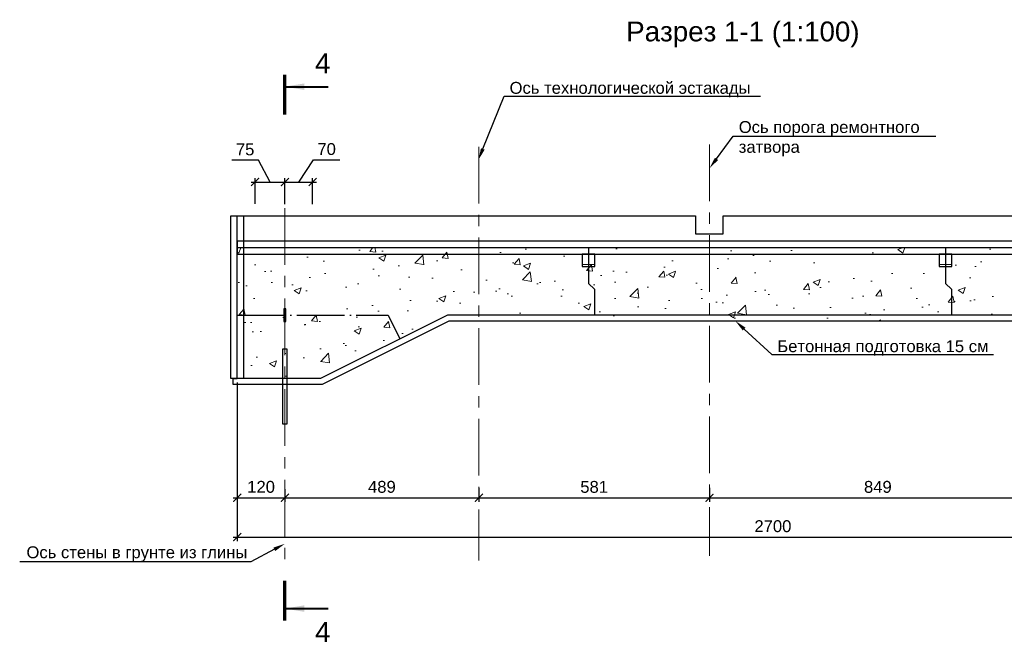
# Model space of a CAD drawing. Header units: millimetres. Extents: x 455957 to 840819, y 462720 to 618741.
# Tile 1 of 17: x 455957 to 480773, y 481318 to 496947. Entities that reach past the tile are written whole.
import ezdxf
from ezdxf import colors
from ezdxf.entities.mleader import LeaderData, LeaderLine
from ezdxf.enums import TextEntityAlignment as Align
from ezdxf.math import Vec2, Vec3

# ---------------------------------------------------------------- set-up
doc = ezdxf.new("R2010")
doc.units = ezdxf.units.MM
for name, pattern in [('ACAD_ISO04W100', [30, 24, -3, 0, -3]), ('PHANTOM', [63.50000000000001, 31.75, -6.35, 6.35, -6.35, 6.35, -6.35]), ('осевая', [50.800000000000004, 31.75, -6.35, 6.35, -6.35])]:
    doc.linetypes.add(name, pattern=pattern)
for name, color, linetype in [('00', 7, 'Continuous'), ('Оси', 1, 'осевая'), ('Размеры', 7, 'Continuous'), ('Штриховка', 7, 'Continuous')]:
    doc.layers.add(name, color=color, linetype=linetype)
for name, color, linetype, lineweight in [('Бетон', 7, 'Continuous', 50), ('ГТО-2_Размеры', 7, 'Continuous', 15), ('ГТО_Разрезы. Сечения.Узлы', 255, 'Continuous', 40), ('Отдел_Выноски(стрелка)', 7, 'Continuous', 15), ('Отдел_Заглавные надписи', 7, 'Continuous', 30)]:
    doc.layers.add(name, color=color, linetype=linetype, lineweight=lineweight)
doc.styles.add('arial', font='arial.ttf')
doc.styles.add('аrial', font='arial.ttf')
doc.styles.add('Рогун1', font='arial.ttf')
doc.dimstyles.new('100 мм', dxfattribs={"dimscale": 100, "dimtxt": 3.5, "dimasz": 2, "dimexe": 1, "dimexo": 1, "dimgap": 1.2, "dimtad": 1, "dimdec": 0, "dimlfac": 0.1, "dimrnd": 0.0001, "dimtxsty": 'Рогун1', "dimblk": 'ARCHTICK', "dimcen": 2.5, "dimdle": 1, "dimaunit": 1, "dimadec": 1, "dimazin": 0, "dimtfac": 1, "dimtdec": 0, "dimtmove": 1, "dimatfit": 3, "dimldrblk": 'ARCHTICK', "dimfxl": 1, "dimtfill": 1, "dimarcsym": 0})
doc.dimstyles.new('hren115', dxfattribs={"dimtxt": 0.3, "dimasz": 3, "dimexe": 0.18, "dimexo": 0.0625, "dimgap": 0.1, "dimtad": 2, "dimtih": 1, "dimtoh": 1, "dimdec": 4, "dimzin": 0, "dimdsep": 46, "dimtxsty": 'arial', "dimcen": 0, "dimclrt": 256, "dimadec": 0, "dimazin": 0, "dimtfac": 1, "dimtdec": 4, "dimtofl": 0, "dimtmove": 1, "dimatfit": 0, "dimfxl": 1, "dimtolj": 1, "dimtzin": 0, "dimarcsym": 1})

# ---------------------------------------------------------------- blocks, each defined once
blk = doc.blocks.new('_ArchTick')
at = {"color": 0, "linetype": 'ByBlock', "const_width": 0.15}
blk.add_lwpolyline([(-0.5, -0.5), (0.5, 0.5)], dxfattribs=at)
blk = doc.blocks.new('*D25')
at = {"layer": 'Defpoints', "color": 0, "transparency": 16777216}
for p in [(461440.7061418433, 487746.4506862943), (488440.7061418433, 484301.1212886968), (488440.7061418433, 483896.4506862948)]:
    blk.add_point(p, dxfattribs=at)
at = {"layer": 'ГТО-2_Размеры', "color": 0, "lineweight": -2, "transparency": 16777216}
for p, q in [((461440.7061418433, 487646.4506862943), (461440.7061418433, 483796.4506862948)), ((488440.7061418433, 484201.1212886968), (488440.7061418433, 483796.4506862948)), ((461340.7061418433, 483896.4506862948), (488540.7061418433, 483896.4506862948))]:
    blk.add_line(p, q, dxfattribs=at)
at = {"layer": 'ГТО-2_Размеры', "color": 0, "lineweight": -2, "transparency": 16777216, "xscale": 200, "yscale": 200, "zscale": 200, "rotation": 180}
blk.add_blockref('_ArchTick', (461440.7061418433, 483896.4506862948), dxfattribs=at)
at = {"layer": 'ГТО-2_Размеры', "color": 0, "lineweight": -2, "transparency": 16777216, "xscale": 200, "yscale": 200, "zscale": 200}
blk.add_blockref('_ArchTick', (488440.7061418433, 483896.4506862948), dxfattribs=at)
at = {"layer": 'ГТО-2_Размеры', "color": 0, "transparency": 16777216, "insert": (474940.7061418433, 484169.6225826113), "char_height": 300, "attachment_point": 5, "style": 'Рогун1'}
blk.add_mtext('2700', dxfattribs=at)
blk = doc.blocks.new('*D26')
at = {"layer": 'Defpoints', "color": 0, "transparency": 16777216}
for p in [(461440.7061418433, 487896.4506862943), (462640.7061418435, 485207.1029776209), (462640.7061418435, 484888.8443765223)]:
    blk.add_point(p, dxfattribs=at)
at = {"layer": 'ГТО-2_Размеры', "color": 0, "lineweight": -2, "transparency": 16777216}
for p, q in [((461440.7061418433, 487796.4506862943), (461440.7061418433, 484788.8443765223)), ((462640.7061418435, 485107.1029776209), (462640.7061418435, 484788.8443765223)), ((461340.7061418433, 484888.8443765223), (462740.7061418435, 484888.8443765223))]:
    blk.add_line(p, q, dxfattribs=at)
at = {"layer": 'ГТО-2_Размеры', "color": 0, "lineweight": -2, "transparency": 16777216, "xscale": 200, "yscale": 200, "zscale": 200, "rotation": 180}
blk.add_blockref('_ArchTick', (461440.7061418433, 484888.8443765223), dxfattribs=at)
at = {"layer": 'ГТО-2_Размеры', "color": 0, "lineweight": -2, "transparency": 16777216, "xscale": 200, "yscale": 200, "zscale": 200}
blk.add_blockref('_ArchTick', (462640.7061418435, 484888.8443765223), dxfattribs=at)
at = {"layer": 'ГТО-2_Размеры', "color": 0, "transparency": 16777216, "insert": (462040.7061418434, 485162.0162728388), "char_height": 300, "attachment_point": 5, "style": 'Рогун1'}
blk.add_mtext('120', dxfattribs=at)
blk = doc.blocks.new('*D27')
at = {"layer": 'Defpoints', "color": 0, "transparency": 16777216}
for p in [(462640.7061418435, 485207.1029776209), (467530.7061418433, 485239.2474555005), (467530.7061418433, 484888.8443765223)]:
    blk.add_point(p, dxfattribs=at)
at = {"layer": 'ГТО-2_Размеры', "color": 0, "lineweight": -2, "transparency": 16777216}
for p, q in [((462640.7061418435, 485107.1029776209), (462640.7061418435, 484788.8443765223)), ((467530.7061418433, 485139.2474555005), (467530.7061418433, 484788.8443765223)), ((462540.7061418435, 484888.8443765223), (467630.7061418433, 484888.8443765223))]:
    blk.add_line(p, q, dxfattribs=at)
at = {"layer": 'ГТО-2_Размеры', "color": 0, "lineweight": -2, "transparency": 16777216, "xscale": 200, "yscale": 200, "zscale": 200, "rotation": 180}
blk.add_blockref('_ArchTick', (462640.7061418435, 484888.8443765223), dxfattribs=at)
at = {"layer": 'ГТО-2_Размеры', "color": 0, "lineweight": -2, "transparency": 16777216, "xscale": 200, "yscale": 200, "zscale": 200}
blk.add_blockref('_ArchTick', (467530.7061418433, 484888.8443765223), dxfattribs=at)
at = {"layer": 'ГТО-2_Размеры', "color": 0, "transparency": 16777216, "insert": (465085.7061418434, 485162.0162728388), "char_height": 300, "attachment_point": 5, "style": 'Рогун1'}
blk.add_mtext('489', dxfattribs=at)
blk = doc.blocks.new('*D28')
at = {"layer": 'Defpoints', "color": 0, "transparency": 16777216}
for p in [(467530.7061418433, 485239.2474555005), (473340.7061418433, 485239.2474555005), (473340.7061418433, 484887.5943765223)]:
    blk.add_point(p, dxfattribs=at)
at = {"layer": 'ГТО-2_Размеры', "color": 0, "lineweight": -2, "transparency": 16777216}
for p, q in [((467530.7061418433, 485139.2474555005), (467530.7061418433, 484787.5943765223)), ((473340.7061418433, 485139.2474555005), (473340.7061418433, 484787.5943765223)), ((467430.7061418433, 484887.5943765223), (473440.7061418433, 484887.5943765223))]:
    blk.add_line(p, q, dxfattribs=at)
at = {"layer": 'ГТО-2_Размеры', "color": 0, "lineweight": -2, "transparency": 16777216, "xscale": 200, "yscale": 200, "zscale": 200, "rotation": 180}
blk.add_blockref('_ArchTick', (467530.7061418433, 484887.5943765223), dxfattribs=at)
at = {"layer": 'ГТО-2_Размеры', "color": 0, "lineweight": -2, "transparency": 16777216, "xscale": 200, "yscale": 200, "zscale": 200}
blk.add_blockref('_ArchTick', (473340.7061418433, 484887.5943765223), dxfattribs=at)
at = {"layer": 'ГТО-2_Размеры', "color": 0, "transparency": 16777216, "insert": (470435.7061418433, 485160.7662728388), "char_height": 300, "attachment_point": 5, "style": 'Рогун1'}
blk.add_mtext('581', dxfattribs=at)
blk = doc.blocks.new('*D29')
at = {"layer": 'Defpoints', "color": 0, "transparency": 16777216}
for p in [(481830.7061418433, 485684.4460182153), (473340.7061418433, 485239.2474555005), (481830.7061418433, 484887.5943765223)]:
    blk.add_point(p, dxfattribs=at)
at = {"layer": 'ГТО-2_Размеры', "color": 0, "lineweight": -2, "transparency": 16777216}
for p, q in [((481830.7061418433, 485584.4460182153), (481830.7061418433, 484787.5943765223)), ((473340.7061418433, 485139.2474555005), (473340.7061418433, 484787.5943765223)), ((473240.7061418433, 484887.5943765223), (481930.7061418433, 484887.5943765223))]:
    blk.add_line(p, q, dxfattribs=at)
at = {"layer": 'ГТО-2_Размеры', "color": 0, "lineweight": -2, "transparency": 16777216, "xscale": 200, "yscale": 200, "zscale": 200, "rotation": 180}
blk.add_blockref('_ArchTick', (473340.7061418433, 484887.5943765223), dxfattribs=at)
at = {"layer": 'ГТО-2_Размеры', "color": 0, "lineweight": -2, "transparency": 16777216, "xscale": 200, "yscale": 200, "zscale": 200}
blk.add_blockref('_ArchTick', (481830.7061418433, 484887.5943765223), dxfattribs=at)
at = {"layer": 'ГТО-2_Размеры', "color": 0, "transparency": 16777216, "insert": (477585.7061418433, 485160.7662728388), "char_height": 300, "attachment_point": 5, "style": 'Рогун1'}
blk.add_mtext('849', dxfattribs=at)
blk = doc.blocks.new('*D43')
at = {"layer": 'Defpoints', "color": 0, "transparency": 16777216}
for p in [(463340.7061418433, 492852.6429581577), (462640.7061418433, 492196.3220296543), (463340.7061418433, 492196.3220296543)]:
    blk.add_point(p, dxfattribs=at)
at = {"layer": 'ГТО-2_Размеры', "color": 0, "lineweight": -2, "transparency": 16777216}
for p, q in [((462990.7061418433, 492852.6429581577), (463359.8607400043, 493408.4067270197)), ((463359.8607400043, 493408.4067270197), (464026.1226772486, 493408.4067270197)), ((462640.7061418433, 492296.3220296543), (462640.7061418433, 492952.6429581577)), ((463340.7061418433, 492296.3220296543), (463340.7061418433, 492952.6429581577)), ((462540.7061418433, 492852.6429581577), (463440.7061418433, 492852.6429581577))]:
    blk.add_line(p, q, dxfattribs=at)
at = {"layer": 'ГТО-2_Размеры', "color": 0, "lineweight": -2, "transparency": 16777216, "xscale": 200, "yscale": 200, "zscale": 200, "rotation": 180}
blk.add_blockref('_ArchTick', (462640.7061418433, 492852.6429581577), dxfattribs=at)
at = {"layer": 'ГТО-2_Размеры', "color": 0, "lineweight": -2, "transparency": 16777216, "xscale": 200, "yscale": 200, "zscale": 200}
blk.add_blockref('_ArchTick', (463340.7061418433, 492852.6429581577), dxfattribs=at)
at = {"layer": 'ГТО-2_Размеры', "color": 0, "transparency": 16777216, "insert": (463692.9917086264, 493681.5786233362), "char_height": 300, "attachment_point": 5, "style": 'Рогун1'}
blk.add_mtext('70', dxfattribs=at)
blk = doc.blocks.new('*D68')
at = {"layer": 'Defpoints', "color": 0, "transparency": 16777216}
for p in [(462640.7061418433, 492852.6429581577), (461890.7061418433, 492205.6216011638), (462640.7061418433, 492196.3220296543)]:
    blk.add_point(p, dxfattribs=at)
at = {"layer": 'ГТО-2_Размеры', "color": 0, "lineweight": -2, "transparency": 16777216}
for p, q in [((461973.4222512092, 493400.3996982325), (461303.8860984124, 493400.3996982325)), ((462265.7061418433, 492852.6429581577), (461973.4222512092, 493400.3996982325)), ((461890.7061418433, 492305.6216011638), (461890.7061418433, 492952.6429581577)), ((462640.7061418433, 492296.3220296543), (462640.7061418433, 492952.6429581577)), ((461790.7061418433, 492852.6429581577), (462740.7061418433, 492852.6429581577))]:
    blk.add_line(p, q, dxfattribs=at)
at = {"layer": 'ГТО-2_Размеры', "color": 0, "lineweight": -2, "transparency": 16777216, "xscale": 200, "yscale": 200, "zscale": 200, "rotation": 180}
blk.add_blockref('_ArchTick', (461890.7061418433, 492852.6429581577), dxfattribs=at)
at = {"layer": 'ГТО-2_Размеры', "color": 0, "lineweight": -2, "transparency": 16777216, "xscale": 200, "yscale": 200, "zscale": 200}
blk.add_blockref('_ArchTick', (462640.7061418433, 492852.6429581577), dxfattribs=at)
at = {"layer": 'ГТО-2_Размеры', "color": 0, "transparency": 16777216, "insert": (461638.6541748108, 493672.9576791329), "char_height": 300, "attachment_point": 5, "style": 'Рогун1'}
blk.add_mtext('75', dxfattribs=at)
blk = doc.blocks.new('*U42')
at = {"color": 7, "lineweight": 70, "ltscale": 100}
for p, q in [((0, 130.8730693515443), (0, 120.8730693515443)), ((0, 3.231387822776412), (0, -6.768612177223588))]:
    blk.add_line(p, q, dxfattribs=at)
at = {"ltscale": 100, "style": 'аrial', "flags": 8}
for tag, height, p in [('W', 5, (9.600000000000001, 133.7730693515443)), ('W1', 3.5, (16.84180402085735, 96.4255833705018)), ('M', 5, (9.600000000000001, -9.668612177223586))]:
    blk.add_attdef(tag, text='', height=height, dxfattribs=at).set_placement(p, align=Align.MIDDLE)
at = {"color": 7, "ltscale": 100}
for points in [[(0, 127.8730693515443), (11, 127.8730693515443)], [(0, -3.768612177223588), (10.99999999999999, -3.768612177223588)]]:
    blk.add_leader(points, dimstyle='hren115', override={"dimasz": 5, "dimgap": 0.1, "dimtad": 0, "dimfxl": 1.25, "dimtfillclr": 256}, dxfattribs=at)

msp = doc.modelspace()

# ---------------------------------------------------------------- hatches: boundary and pattern name
at = {"layer": 'Штриховка', "lineweight": 13}
h = msp.add_hatch(dxfattribs=at)
h.set_pattern_fill('AR-CONC', color=256, scale=10, style=0)
h.set_pattern_definition([(49.99999999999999, (-63227.22554293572, 302325.5864340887), (1821.84668996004, -159.3908553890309), [190.5, -2095.5]), (355, (-63227.22554293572, 302325.5864340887), (-352.4342142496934, 1910.568452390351), [152.4, -1676.4058417]), (100.4514447, (-63075.4054729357, 302312.3038990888), (1469.412470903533, 1751.177519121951), [161.900088, -1780.902446]), (46.18420000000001, (-63227.22554293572, 302833.5864340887), (2710.790408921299, -420.4232793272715), [285.75, -3143.25]), (96.63555760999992, (-63001.32654293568, 302798.5514340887), (2374.04134051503, 2474.261245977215), [242.8502314, -2671.3560816]), (351.1841511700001, (-63227.22554293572, 302833.5864340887), (2374.04134064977, 2474.261245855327), [228.5996707, -2514.5973192]), (21, (-62973.22554293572, 302706.5864340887), (1516.143912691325, -1022.651981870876), [190.5, -2095.5]), (326.0000000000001, (-62973.22554293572, 302706.5864340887), (618.0202834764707, 1841.879661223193), [152.4, -1676.4]), (71.45144499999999, (-62846.88021693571, 302621.3654350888), (2134.164192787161, 819.2276888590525), [161.900088, -1780.899376]), (37.50000000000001, (-63227.22554293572, 302325.5864340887), (30.88603250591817, 845.550388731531), [0, -1656.08, 0, -1701.8, 0, -1682.75]), (7.499999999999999, (-63227.22554293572, 302325.5864340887), (668.1966251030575, 1001.805748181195), [0, -970.28, 0, -1617.98, 0, -641.35]), (327.5, (-63793.6455429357, 302325.5864340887), (1355.905951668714, -57.28743992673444), [0, -635, 0, -1981.2, 0, -2628.9]), (317.5, (-64047.6455429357, 302325.5864340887), (1481.29181386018, 254.2649103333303), [0, -825.5, 0, -1315.72, 0, -1866.9])])
h.paths.add_polyline_path([(488440.7061418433, 489496.4506862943), (483740.7061418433, 489496.4506862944), (483740.7061418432, 491196.4506862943), (461440.7061418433, 491196.4506862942), (461440.7061418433, 487746.4506862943), (463576.1163384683, 487746.4506862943), (466776.1163384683, 489346.4506862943), (481705.2959452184, 489346.4506862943), (484905.2959452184, 487746.4506862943), (488440.7061418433, 487746.4506862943)])

# ---------------------------------------------------------------- linework, layer by layer
at = {"color": 6, "lineweight": 25}
for points in [[(461280.7061418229, 491996.4506862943), (461600.7061418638, 491996.4506862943), (461600.7061418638, 487896.4506862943), (461280.7061418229, 487896.4506862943)], [(483580.7061418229, 491036.4506861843), (483580.7061416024, 489336.4506863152), (488440.7061417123, 489336.4506861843), (488440.7061419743, 489656.4506864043), (483900.7061418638, 489656.4506864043), (483900.7061420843, 491356.450683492), (461440.7061419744, 491356.4506864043), (461440.7061417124, 491036.4506861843)], [(470450.7063376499, 491036.4507125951), (470130.706285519, 491036.4506597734), (470130.706285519, 490720.3315593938), (470450.7063376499, 490720.3316122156)], [(479450.7061937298, 491036.4507125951), (479130.7061415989, 491036.4506597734), (479130.7061415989, 490720.3315593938), (479450.7061937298, 490720.3316122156)], [(462614.5869646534, 489656.4506357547), (462614.5869646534, 489336.4506357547), (462666.8252184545, 489336.4506357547), (462666.8252184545, 489656.4506357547)]]:
    msp.add_lwpolyline(points, close=True, dxfattribs=at)
at = {"color": 4, "linetype": 'ACAD_ISO04W100', "lineweight": 25, "ltscale": 50}
for points in [[(470290.7061418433, 491196.4439861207), (470290.7061418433, 490296.4439861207), (470440.7061418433, 490146.4439861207), (470440.7061418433, 489496.4439861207)], [(479290.7061418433, 491196.4439861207), (479290.7061418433, 490296.4439861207), (479440.7061418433, 490146.4439861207), (479440.7061418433, 489496.4439861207)], [(461440.7061418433, 489496.4506862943), (465240.7061418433, 489496.4506862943), (465540.7061418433, 488896.4506862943)]]:
    msp.add_lwpolyline(points, dxfattribs=at)
at = {"color": 3, "lineweight": 25}
msp.add_lwpolyline([(488440.7061418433, 487896.4506862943), (488440.7061418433, 487746.4506862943), (484905.2959452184, 487746.4506862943), (481705.2959452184, 489346.4506862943), (466776.1163384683, 489346.4506862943), (463576.1163384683, 487746.4506862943), (462640.7061418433, 487746.4506862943), (461340.7061418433, 487746.4506862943), (461340.7061418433, 487896.4506862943), (461440.7061418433, 487896.4506862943)], dxfattribs=at)
at = {"color": 1, "lineweight": 25, "ltscale": 100}
msp.add_lwpolyline([(462590.7061418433, 488646.4506862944), (462690.7061418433, 488646.4506862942), (462690.7061418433, 486746.4506862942), (462590.7061418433, 486746.4506862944)], close=True, dxfattribs=at)
at = {"layer": 'Бетон', "color": 2, "lineweight": 25, "ltscale": 10}
msp.add_lwpolyline([(483740.7061418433, 491196.4506862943), (483740.7061418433, 489496.4506862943), (488440.7061418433, 489496.4506862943), (488440.7061418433, 487896.4506862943), (484940.7061418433, 487896.4506862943), (481740.7061418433, 489496.4506862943), (466740.7061418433, 489496.4506862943), (463540.7061418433, 487896.4506862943), (462640.7061418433, 487896.4506862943), (461440.7061418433, 487896.4506862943), (461440.7061418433, 491196.4506862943)], close=True, dxfattribs=at)
at = {"layer": 'Бетон', "color": 251, "linetype": 'PHANTOM', "lineweight": 0, "ltscale": 10}
for points in [[(470130.706285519, 490772.5698396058), (470450.7063376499, 490772.5698396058)], [(479130.7061415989, 490772.5698396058), (479450.7061937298, 490772.5698396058)]]:
    msp.add_lwpolyline(points, dxfattribs=at)
at = {"layer": 'Оси', "linetype": 'осевая', "lineweight": 15, "ltscale": 45}
for points in [[(467530.7061418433, 493737.7184676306), (467530.7061418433, 483304.4080453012)], [(473340.7061418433, 493797.0109146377), (473340.7061418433, 483427.4888762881)], [(462640.7061418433, 492196.3220296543), (462640.7061418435, 483304.4080453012)]]:
    msp.add_lwpolyline(points, dxfattribs=at)
at = {"layer": 'Размеры', "lineweight": 25}
for points in [[(461440.7061418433, 491196.4506862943), (461440.7061418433, 491996.4506862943), (472560.7063531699, 491995.9937302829)], [(472560.7063531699, 491995.9937302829), (472990.7061418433, 491995.9937302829), (472990.7061418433, 491545.9849307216), (473690.7061418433, 491545.9849307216), (473690.7061418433, 491995.9937302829), (474165.6606691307, 491995.9937302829)], [(474165.6606691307, 491995.9937302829), (481237.88689429, 491996.4341748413)]]:
    msp.add_lwpolyline(points, dxfattribs=at)

# ---------------------------------------------------------------- block references
at = {"layer": 'ГТО_Разрезы. Сечения.Узлы', "color": 18, "true_color": 0x000000}
ref = msp.add_blockref('*U42', (462633.6038014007, 482469.742289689), dxfattribs=dict(at, xscale=100, yscale=100, zscale=100))
ref.add_attrib('W', '4', dxfattribs={"layer": '00', "color": 0, "ltscale": 100, "height": 500, "style": 'аrial', "flags": 8}).set_placement((463593.6038014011, 495847.049224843), align=Align.MIDDLE)
ref.add_attrib('M', '4', dxfattribs={"layer": '00', "color": 0, "ltscale": 100, "height": 500, "style": 'аrial', "flags": 8}).set_placement((463593.6038014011, 481502.8810719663), align=Align.MIDDLE)

# ---------------------------------------------------------------- texts
at = {"layer": 'Отдел_Заглавные надписи', "insert": (474184.1529893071, 496574.2024661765), "char_height": 500, "width": 7857.108176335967, "attachment_point": 5, "style": 'arial'}
msp.add_mtext('Разрез 1-1 (1:100)', dxfattribs=at)

# ---------------------------------------------------------------- dimensions: what is measured, and where the dimension line sits
at = {"layer": 'ГТО-2_Размеры'}
for base, p1, p2, picture, middle in [((462640.7061418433, 492852.6429581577), (461890.7061418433, 492205.6216011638), (462640.7061418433, 492196.3220296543), '*D68', (461853.4222512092, 493400.3996982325)), ((463340.7061418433, 492852.6429581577), (462640.7061418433, 492196.3220296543), (463340.7061418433, 492196.3220296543), '*D43', (463479.8607400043, 493408.4067270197))]:
    dim = msp.add_linear_dim(base=base, p1=p1, p2=p2, dimstyle='100 мм', override={"dimtxt": 3, "dimdec": 6, "dimtfill": 0}, dxfattribs=at)
    dim.commit()
    dim.dimension.update_dxf_attribs({"geometry": picture, "text_midpoint": middle, "dimtype": 160})
for base, p1, p2, picture, middle in [((462640.7061418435, 484888.8443765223), (461440.7061418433, 487896.4506862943), (462640.7061418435, 485207.1029776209), '*D26', (462040.7061418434, 485162.0162728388)), ((488440.7061418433, 483896.4506862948), (461440.7061418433, 487746.4506862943), (488440.7061418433, 484301.1212886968), '*D25', (474940.7061418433, 484169.6225826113)), ((481830.7061418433, 484887.5943765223), (473340.7061418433, 485239.2474555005), (481830.7061418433, 485684.4460182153), '*D29', (477585.7061418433, 485160.7662728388)), ((467530.7061418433, 484888.8443765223), (462640.7061418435, 485207.1029776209), (467530.7061418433, 485239.2474555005), '*D27', (465085.7061418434, 485162.0162728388)), ((473340.7061418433, 484887.5943765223), (467530.7061418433, 485239.2474555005), (473340.7061418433, 485239.2474555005), '*D28', (470435.7061418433, 485160.7662728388))]:
    dim = msp.add_linear_dim(base=base, p1=p1, p2=p2, dimstyle='100 мм', override={"dimtxt": 3, "dimdec": 6, "dimtfill": 0}, dxfattribs=at)
    dim.commit()
    dim.dimension.update_dxf_attribs({"geometry": picture, "text_midpoint": middle})

# ---------------------------------------------------------------- leaders
at = {"layer": 'Отдел_Выноски(стрелка)'}
ml = msp.add_multileader_mtext('Standard', dxfattribs=at)
ml.set_content('Ось технологической эстакады', color=256, style='arial')
ml.set_leader_properties()
ml.build(insert=Vec2(0, 0))
ml.multileader.update_dxf_attribs({"text_left_attachment_type": 6, "text_right_attachment_type": 6, "dogleg_length": 136.6171409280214, "arrow_head_size": 300})
ctx = ml.context
ctx.base_point, ctx.char_height, ctx.arrow_head_size, ctx.plane_origin = Vec3(468301.6434043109, 495015.2968026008), 300, 300, Vec3(464005.9149390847, 510238.6626375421)
ctx.left_attachment, ctx.right_attachment = 6, 6
notes = []
notes.append((ctx, [(0, (1, 1, 0), (468165.0262633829, 495015.2968026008), (1, 0), 136.6171409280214, [(0, [(467517.3607461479, 493408.1799374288)], 0, [])])]))
ctx.mtext.insert, ctx.mtext.width, ctx.mtext.defined_height, ctx.mtext.flow_direction = Vec3(468303.6434043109, 495376.8929826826), 6264.392425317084, 383.2878581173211, 5
ml = msp.add_multileader_mtext('Standard', dxfattribs=at)
ml.set_content('Ось порога ремонтного затвора', color=256, style='arial')
ml.set_leader_properties()
ml.build(insert=Vec2(0, 0))
ml.multileader.update_dxf_attribs({"text_left_attachment_type": 6, "text_right_attachment_type": 6, "dogleg_length": 136.6171409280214, "arrow_head_size": 300})
ctx = ml.context
ctx.base_point, ctx.char_height, ctx.arrow_head_size, ctx.plane_origin = Vec3(474078.0203603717, 494005.9806098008), 300, 300, Vec3(475273.1847649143, 510207.5371364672)
ctx.left_attachment, ctx.right_attachment = 6, 6
notes.append((ctx, [(0, (1, 1, 0), (473941.4032194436, 494005.9806098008), (1, 0), 136.6171409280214, [(0, [(473340.7061418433, 493195.8154776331)], 0, [])])]))
ctx.mtext.insert, ctx.mtext.width, ctx.mtext.defined_height, ctx.mtext.flow_direction = Vec3(474080.0203603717, 494389.2684679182), 4915.084053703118, 383.2878581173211, 5
ml = msp.add_multileader_mtext('Standard', dxfattribs=at)
ml.set_content('Бетонная подготовка 15 см', color=256, style='arial')
ml.set_leader_properties()
ml.build(insert=Vec2(0, 0))
ml.multileader.update_dxf_attribs({"text_left_attachment_type": 6, "text_right_attachment_type": 6, "dogleg_length": 136.6171409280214, "arrow_head_size": 300})
ctx = ml.context
ctx.base_point, ctx.char_height, ctx.arrow_head_size, ctx.plane_origin = Vec3(475049.1015425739, 488499.6418530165), 300, 300, Vec3(469306.128285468, 495776.0169009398)
ctx.left_attachment, ctx.right_attachment = 6, 6
notes.append((ctx, [(0, (1, 1, 0), (474912.4844016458, 488499.6418530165), (1, 0), 136.6171409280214, [(0, [(473995.4926895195, 489346.4506862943)], 0, [])])]))
ctx.mtext.insert, ctx.mtext.width, ctx.mtext.defined_height, ctx.mtext.flow_direction = Vec3(475051.1015425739, 488861.2380330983), 5394.542015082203, 383.2878581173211, 5
ml = msp.add_multileader_mtext('Standard', dxfattribs=at)
ml.set_content('Ось стены в грунте из глины', color=256, style='arial')
ml.set_leader_properties()
ml.build(insert=Vec2(0, 0))
ml.multileader.update_dxf_attribs({"text_left_attachment_type": 6, "text_right_attachment_type": 6, "dogleg_length": 136.6171409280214, "arrow_head_size": 300})
ctx = ml.context
ctx.base_point, ctx.char_height, ctx.arrow_head_size, ctx.plane_origin = Vec3(456125.0057980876, 483275.0836491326), 300, 300, Vec3(457756.9418809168, 501452.8901542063)
ctx.left_attachment, ctx.right_attachment = 6, 6
notes.append((ctx, [(1, (1, 1, 0), (461783.9039758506, 483275.0836491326), (-1, 0), 136.6171409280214, [(0, [(462640.7061418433, 483728.8313246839)], 0, [])])]))
ctx.mtext.insert, ctx.mtext.width, ctx.mtext.defined_height, ctx.mtext.flow_direction = Vec3(456127.0057980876, 483663.2828305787), 5632.309506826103, 383.2878581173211, 5
for ctx, leaders in notes:
    for number, flags, end, landing, length, lines in leaders:
        leader = LeaderData()
        leader.index, (leader.has_last_leader_line, leader.has_dogleg_vector, leader.attachment_direction) = number, flags
        leader.last_leader_point, leader.dogleg_vector, leader.dogleg_length = Vec3(end), Vec3(landing), length
        for number, points, colour, breaks in lines:
            line = LeaderLine()
            line.index, line.vertices, line.color, line.breaks = number, Vec3.list(points), colors.encode_raw_color(colour), breaks
            leader.lines.append(line)
        ctx.leaders.append(leader)

doc.saveas('drawing.dxf')
